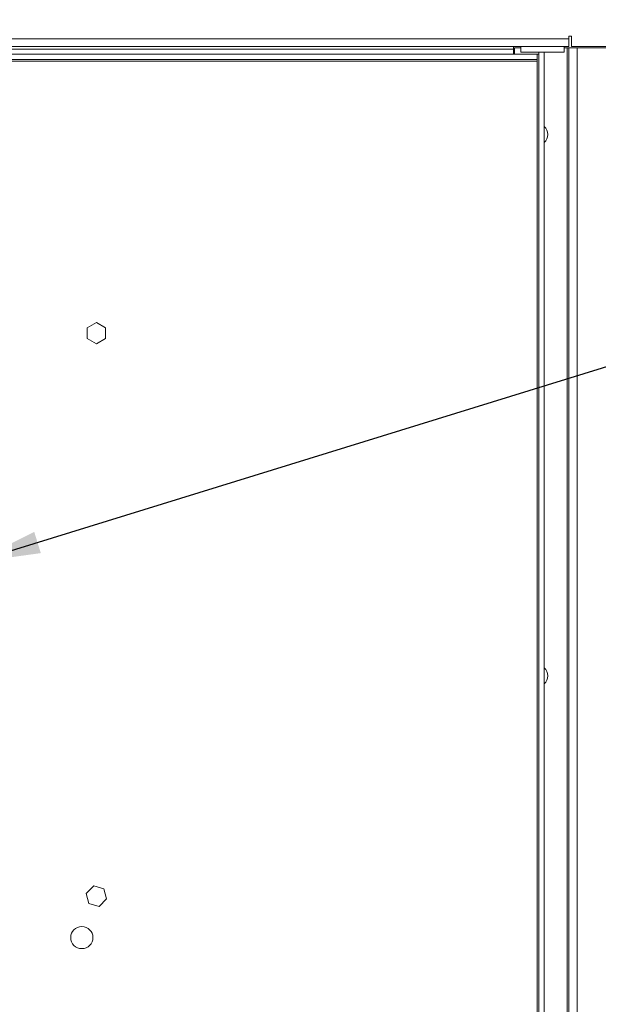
# Paper-space layout '2' of a CAD drawing. Header units: inches. Extents: x 1 to 109, y 1 to 85.
# Tile 50 of 70: x 58 to 64, y 52 to 62. Entities that reach past the tile are written whole.
import ezdxf

# ---------------------------------------------------------------- set-up
doc = ezdxf.new("R2010")
doc.units = ezdxf.units.IN
doc.header["$MEASUREMENT"] = 0
doc.styles.add('SLDTEXTSTYLE0', font='GOTHIC.TTF', dxfattribs={"width": 0.913})
doc.styles.get("Standard").update_dxf_attribs({"font": 'GOTHIC.TTF'})
doc.dimstyles.new('SLDDIMSTYLE1', dxfattribs={"dimtxt": 0.625, "dimasz": 0.65, "dimexe": 0, "dimexo": 0.0625, "dimgap": 0.15625, "dimtad": 0, "dimtih": 1, "dimtoh": 1, "dimlfac": 1.2, "dimrnd": 1e-09, "dimzin": 12, "dimdsep": 46, "dimtxsty": 'SLDTEXTSTYLE0', "dimblk1": 'NONE', "dimblk2": 'NONE', "dimsah": 1, "dimcen": 0.09, "dimadec": 0, "dimazin": 3, "dimtfac": 1, "dimtofl": 0, "dimtmove": 0, "dimatfit": 3, "dimldrblk": 'NONE', "dimfxl": 1, "dimfrac": 2, "dimtolj": 1, "dimtzin": 12, "dimarcsym": 0})
doc.dimstyles.new('SLDDIMSTYLE2', dxfattribs={"dimtxt": 0, "dimasz": 0.65, "dimexe": 0, "dimexo": 0.0625, "dimgap": 0, "dimtad": 0, "dimtih": 1, "dimtoh": 1, "dimdec": 0, "dimrnd": 1e-09, "dimzin": 0, "dimdsep": 46, "dimtxsty": 'STANDARD', "dimsah": 1, "dimcen": 0.09, "dimadec": 0, "dimazin": 0, "dimtfac": 0.65, "dimtdec": 0, "dimtofl": 0, "dimtmove": 0, "dimatfit": 3, "dimfxl": 1, "dimfrac": 2, "dimtolj": 1, "dimtzin": 0, "dimarcsym": 0})

# ---------------------------------------------------------------- blocks, each defined once
blk = doc.blocks.new('_D_29')
at = {"color": 1, "linetype": 'Continuous', "lineweight": 0, "ltscale": 5}
for p, q in [((63.524, 65.2151), (63.524, 66.1994)), ((63.524, 65.2151), (64.1117, 64.2309)), ((64.1117, 64.2309), (64.1117, 42.2882))]:
    blk.add_line(p, q, dxfattribs=at)
at = {"color": 1, "linetype": 'Continuous', "lineweight": 0, "ltscale": 5, "insert": (63.2217, 66.1994), "char_height": 0.625, "attachment_point": 1, "rotation": 90, "style": 'SLDTEXTSTYLE0'}
blk.add_mtext('21.76', dxfattribs=at)
blk = doc.blocks.new('_NONE')
blk = doc.blocks.new('_D_30')
at = {"color": 1, "linetype": 'Continuous', "lineweight": 0, "ltscale": 5}
blk.add_line((64.5751, 42.3866), (64.5751, 66.1994), dxfattribs=at)
at = {"color": 1, "linetype": 'Continuous', "lineweight": 0, "ltscale": 5, "insert": (64.2728, 66.1994), "char_height": 0.625, "attachment_point": 1, "rotation": 90, "style": 'SLDTEXTSTYLE0'}
blk.add_mtext('22.31', dxfattribs=at)
blk = doc.blocks.new('_D_31')
at = {"color": 1, "linetype": 'Continuous', "lineweight": 0, "ltscale": 5}
for p, q in [((65.545, 65.2151), (65.545, 66.1994)), ((65.545, 65.2151), (65.0909, 64.2309)), ((65.0909, 64.2309), (65.0909, 63.3928))]:
    blk.add_line(p, q, dxfattribs=at)
at = {"color": 1, "linetype": 'Continuous', "lineweight": 0, "ltscale": 5, "insert": (65.2428, 66.1994), "char_height": 0.625, "attachment_point": 1, "rotation": 90, "style": 'SLDTEXTSTYLE0'}
blk.add_mtext('22.93', dxfattribs=at)

psp = doc.layouts.new('2')

# ---------------------------------------------------------------- linework, layer by layer
at = {"color": 7, "linetype": 'Continuous', "lineweight": 15, "ltscale": 5}
for p, q in [((63.4581, 61.7682), (63.4831, 61.7682)), ((63.4581, 61.7432), (63.4581, 61.7682)), ((63.4831, 61.7682), (63.4831, 61.7276)), ((47.0984, 61.7432), (63.4581, 61.7432)), ((63.4581, 61.6692), (47.0984, 61.6692)), ((62.9249, 61.6451), (62.9249, 61.6692)), ((62.9956, 61.6692), (62.9956, 61.6172)), ((63.4123, 61.6172), (63.4123, 61.6692)), ((63.4581, 61.7432), (63.4581, 61.6692)), ((63.4831, 61.6692), (63.4831, 61.7276)), ((63.4831, 61.7276), (63.4831, 61.7276)), ((64.1117, 61.6692), (63.4831, 61.6692)), ((63.1541, 61.5951), (47.2899, 61.5951)), ((48.0361, 61.6451), (62.9249, 61.6451)), ((62.9249, 61.6451), (62.9249, 61.5951)), ((62.9372, 61.6574), (62.9372, 61.5951)), ((62.9372, 61.6574), (62.9956, 61.6574)), ((63.204, 61.6172), (62.9956, 61.6172)), ((63.1541, 61.5951), (63.1541, 61.5452)), ((63.1707, 61.5951), (63.1541, 61.5951)), ((63.1707, 42.1467), (63.1707, 61.6172)), ((63.4123, 61.6172), (63.204, 61.6172)), ((63.2206, 42.1467), (63.2206, 61.6172)), ((63.4123, 61.6574), (63.4414, 61.6574)), ((63.4414, 61.6574), (63.4414, 42.0693)), ((63.4414, 61.6574), (63.4581, 61.6574)), ((63.4581, 61.6574), (63.4581, 42.0693)), ((63.4581, 61.6574), (63.537, 61.6574)), ((63.537, 61.6574), (63.537, 42.0693)), ((63.537, 61.6574), (64.0328, 61.6574)), ((47.2066, 61.5286), (63.1541, 61.5286)), ((63.1541, 61.5452), (47.2899, 61.5452)), ((63.1541, 61.5286), (63.1541, 61.5452)), ((63.1541, 61.5286), (63.1541, 42.2132)), ((58.9139, 59.0143), (58.8256, 58.9633)), ((58.8256, 58.9633), (58.8256, 58.8613)), ((59.0022, 58.9633), (58.9139, 59.0143)), ((59.0022, 58.8613), (59.0022, 58.9633)), ((58.8256, 58.8613), (58.9139, 58.8103)), ((58.9139, 58.8103), (59.0022, 58.8613)), ((58.8879, 53.5943), (58.8155, 53.5224)), ((58.8155, 53.5224), (58.8415, 53.4238)), ((58.9863, 53.5675), (58.8879, 53.5943)), ((59.0123, 53.4689), (58.9863, 53.5675)), ((58.9399, 53.397), (59.0123, 53.4689)), ((58.8415, 53.4238), (58.9399, 53.397))]:
    psp.add_line(p, q, dxfattribs=at)
at = {"color": 7, "linetype": 'Continuous', "lineweight": 15, "ltscale": 25}
psp.add_circle((58.7734, 53.0977), 0.1067, dxfattribs=at)
for centre, start, end in [((63.1581, 60.8241), 0, 50.73475), ((63.1581, 60.8241), 309.26525, 0), ((63.1581, 55.6157), 0, 50.73475), ((63.1581, 55.6157), 309.26525, 0)]:
    psp.add_arc(centre, 0.0988, start, end, dxfattribs=at)

# ---------------------------------------------------------------- dimensions: what is measured, and where the dimension line sits
at = {"color": 1, "linetype": 'Continuous', "lineweight": 0, "ltscale": 5}
for feature_location, offset, picture, middle in [((64.1117, 42.0382), (-0.5877, 24.1612), '_D_29', (63.524, 67.4923)), ((64.5751, 42.1366), (0, 24.0628), '_D_30', (64.5751, 67.4923)), ((65.0909, 63.1428), (0.4542, 3.0566), '_D_31', (65.545, 67.4923))]:
    dim = psp.add_ordinate_dim(feature_location=feature_location, offset=offset, dtype=1, origin=(45.9817, 42.3499), dimstyle='SLDDIMSTYLE1', dxfattribs=at)
    dim.commit()
    dim.dimension.update_dxf_attribs({"geometry": picture, "text_midpoint": middle})

# ---------------------------------------------------------------- leaders
psp.add_leader([(57.7264, 56.7063), (68.8532, 60.1462), (70.0835, 60.1462)], dimstyle='SLDDIMSTYLE2', dxfattribs=at)

doc.saveas('drawing.dxf')
